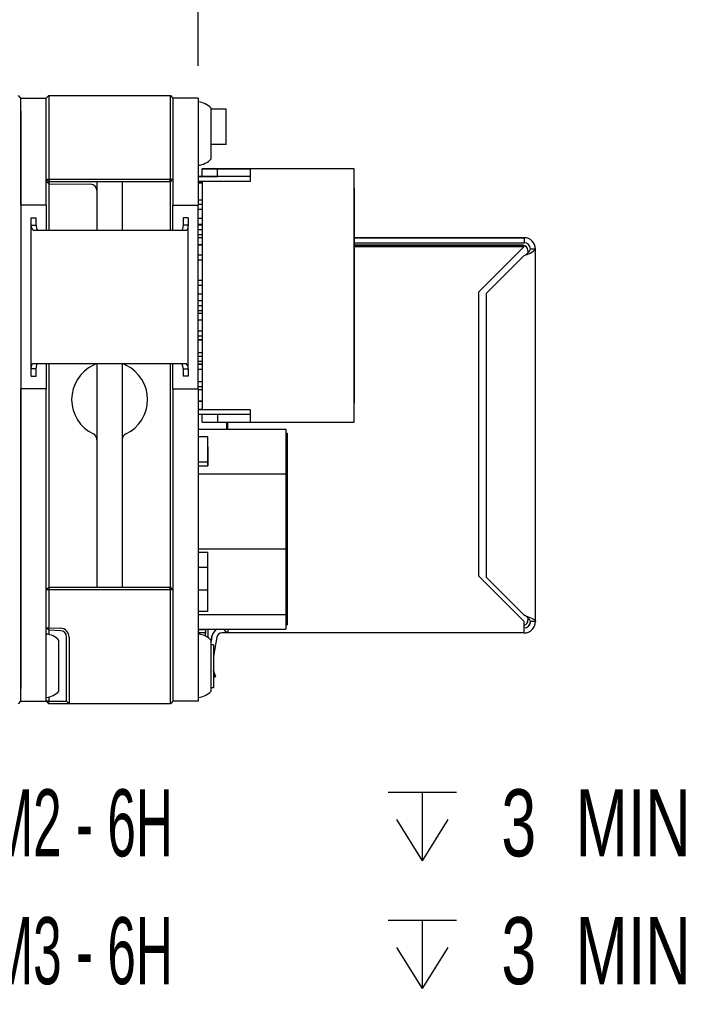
# Model space of a CAD drawing. Extents: x 5 to 274, y 5 to 212.
# Tile 6 of 9: x 146 to 172, y 132 to 171. Entities that reach past the tile are written whole.
import ezdxf
from ezdxf.enums import TextEntityAlignment as Align

# ---------------------------------------------------------------- set-up
doc = ezdxf.new("R2010")
doc.units = 0
doc.layers.get('0').update_dxf_attribs({"linetype": 'CONTINUOUS'})
doc.layers.add('DIMENSIONS', color=8, linetype='CONTINUOUS')
doc.dimstyles.new('SLDDIMSTYLE0', dxfattribs={"dimtxt": 2.645833, "dimasz": 3.302, "dimexe": 0, "dimexo": 0.0625, "dimgap": 0.661458, "dimtad": 0, "dimtih": 1, "dimtoh": 1, "dimrnd": 1e-09, "dimzin": 12, "dimsah": 1, "dimcen": 0.09, "dimazin": 3, "dimtfac": 1, "dimtofl": 0, "dimtmove": 0, "dimatfit": 3})
doc.dimstyles.new('SLDDIMSTYLE2', dxfattribs={"dimtxt": 2.645833, "dimasz": 3.302, "dimexe": 0, "dimexo": 0.0625, "dimgap": 0.661458, "dimtad": 0, "dimtih": 1, "dimtoh": 1, "dimrnd": 1e-09, "dimzin": 12, "dimsah": 1, "dimcen": 0, "dimazin": 3, "dimtfac": 1, "dimtofl": 0, "dimtmove": 0, "dimatfit": 3})

# ---------------------------------------------------------------- blocks, each defined once
blk = doc.blocks.new('_D_5')
at = {"layer": 'DIMENSIONS'}
for p, q in [((125.253, 168.537), (125.253, 179.647)), ((152.603, 168.962), (152.603, 179.647)), ((125.253, 176.472), (135.508, 176.472)), ((152.603, 176.472), (142.348, 176.472))]:
    blk.add_line(p, q, dxfattribs=at)
for points in [[(125.253, 176.472), (128.555, 175.964), (128.555, 176.98)], [(152.603, 176.472), (149.301, 176.98), (149.301, 175.964)]]:
    blk.add_solid(points, dxfattribs=at)
at = {"layer": 'DIMENSIONS', "width": 0.7}
blk.add_text('27.4', height=2.6458, dxfattribs=at).set_placement((135.508, 174.37), align=Align.BOTTOM_LEFT)
blk = doc.blocks.new('SW_SYMBOL_HOLE_DEPTH')
at = {"layer": 'DIMENSIONS', "color": 0}
for p, q in [((0, 875), (800, 875)), ((400, 875), (400, 75)), ((100, 555), (400, 75)), ((700, 555), (400, 75))]:
    blk.add_line(p, q, dxfattribs=at)
blk = doc.blocks.new('_D_6')
at = {"layer": 'DIMENSIONS'}
for p, q in [((129.46, 149.085), (139.468, 139.078)), ((139.468, 139.078), (141.354, 139.078))]:
    blk.add_line(p, q, dxfattribs=at)
blk.add_solid([(129.46, 149.085), (131.436, 146.391), (132.154, 147.11)], dxfattribs=at)
at = {"layer": 'DIMENSIONS', "xscale": 0.0033796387, "yscale": 0.0033796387, "zscale": 0.0033796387}
blk.add_blockref('SW_SYMBOL_HOLE_DEPTH', (160.09, 137.343), dxfattribs=at)
at = {"layer": 'DIMENSIONS'}
for s, height, width, p in [('2X M2 - 6H ', 2.64583, 0.572727, (141.354, 136.976)), (' 3', 2.6458, 0.7, (163.874, 136.976)), (' MIN', 2.6458, 0.7, (166.804, 136.976))]:
    blk.add_text(s, height=height, dxfattribs=dict(at, width=width)).set_placement(p, align=Align.BOTTOM_LEFT)
blk = doc.blocks.new('_D_7')
at = {"layer": 'DIMENSIONS'}
for p, q in [((128.614, 144.732), (139.314, 134.032)), ((139.314, 134.032), (141.354, 134.032))]:
    blk.add_line(p, q, dxfattribs=at)
blk.add_solid([(128.614, 144.732), (130.589, 142.038), (131.308, 142.756)], dxfattribs=at)
at = {"layer": 'DIMENSIONS', "xscale": 0.0033796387, "yscale": 0.0033796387, "zscale": 0.0033796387}
blk.add_blockref('SW_SYMBOL_HOLE_DEPTH', (160.09, 132.297), dxfattribs=at)
at = {"layer": 'DIMENSIONS'}
for s, height, width, p in [('2X M3 - 6H ', 2.64583, 0.572727, (141.354, 131.93)), (' 3', 2.6458, 0.7, (163.874, 131.93)), (' MIN', 2.6458, 0.7, (166.804, 131.93))]:
    blk.add_text(s, height=height, dxfattribs=dict(at, width=width)).set_placement(p, align=Align.BOTTOM_LEFT)

msp = doc.modelspace()

# ---------------------------------------------------------------- linework, layer by layer
at = {"color": 7, "linetype": 'CONTINUOUS'}
for p, q in [((145.603, 167.692), (145.503, 167.792)), ((145.603, 167.292), (145.603, 167.692)), ((145.603, 167.692), (146.603, 167.692)), ((146.603, 167.692), (146.703, 167.792)), ((146.603, 167.292), (146.603, 167.692)), ((146.703, 167.792), (146.703, 167.192)), ((146.703, 167.792), (151.503, 167.792)), ((151.503, 167.192), (151.503, 167.792)), ((151.503, 167.792), (151.603, 167.692)), ((152.603, 167.692), (151.603, 167.692)), ((151.603, 167.692), (151.603, 167.292)), ((152.603, 167.692), (152.603, 167.292)), ((145.603, 163.474), (145.603, 167.292)), ((145.603, 167.192), (145.603, 144.392)), ((146.603, 163.474), (146.603, 167.292)), ((146.603, 164.492), (146.603, 167.192)), ((146.703, 167.192), (146.703, 164.492)), ((151.503, 164.492), (151.503, 167.192)), ((151.603, 167.292), (151.603, 163.474)), ((151.603, 167.192), (151.603, 164.492)), ((152.603, 167.292), (152.603, 163.474)), ((153.103, 166.727), (153.103, 167.292)), ((153.703, 167.261), (153.103, 167.261)), ((153.703, 167.261), (153.103, 167.261)), ((153.703, 167.261), (153.703, 167.261)), ((153.703, 165.861), (153.703, 167.261)), ((153.103, 165.292), (153.103, 166.727)), ((153.703, 165.861), (153.103, 165.861)), ((153.703, 165.859), (153.103, 165.859)), ((153.703, 165.859), (153.703, 165.861)), ((152.753, 164.903), (153.353, 164.903)), ((152.753, 164.903), (152.753, 164.903)), ((156.503, 164.903), (152.753, 164.903)), ((152.753, 164.603), (152.753, 164.903)), ((153.353, 164.903), (154.653, 164.903)), ((153.353, 164.903), (153.353, 164.903)), ((153.353, 164.603), (153.353, 164.903)), ((158.753, 164.903), (154.653, 164.903)), ((154.653, 164.903), (154.653, 164.903)), ((154.653, 164.903), (154.653, 164.403)), ((156.503, 164.903), (156.503, 164.903)), ((158.103, 164.903), (156.503, 164.903)), ((158.103, 164.903), (158.103, 164.903)), ((158.753, 164.903), (158.103, 164.903)), ((158.753, 164.903), (158.753, 164.903)), ((158.753, 164.403), (158.753, 164.903)), ((158.753, 154.903), (158.753, 164.903)), ((146.603, 164.492), (146.703, 164.492)), ((146.703, 164.392), (146.603, 164.492)), ((146.704, 164.309), (146.603, 164.41)), ((146.703, 164.492), (151.503, 164.492)), ((146.744, 164.392), (146.703, 164.492)), ((146.744, 164.392), (146.703, 164.392)), ((146.704, 164.392), (146.704, 164.309)), ((151.461, 164.392), (146.744, 164.392)), ((148.603, 164.392), (148.603, 163.478)), ((149.603, 164.392), (149.603, 163.478)), ((151.461, 164.392), (151.503, 164.492)), ((151.503, 164.392), (151.461, 164.392)), ((151.502, 162.474), (151.502, 164.392)), ((151.503, 164.492), (151.603, 164.492)), ((151.503, 164.392), (151.603, 164.492)), ((154.653, 164.603), (152.603, 164.603)), ((152.603, 164.603), (153.353, 164.603)), ((152.753, 164.403), (152.603, 164.403)), ((152.603, 164.375), (152.753, 164.375)), ((152.753, 164.403), (152.753, 155.403)), ((154.653, 164.403), (152.753, 164.403)), ((154.653, 164.603), (153.353, 164.603)), ((158.753, 164.403), (158.753, 164.403)), ((158.753, 155.403), (158.753, 164.403)), ((146.704, 164.309), (148.355, 164.295)), ((146.704, 164.059), (146.704, 162.474)), ((152.603, 164.355), (152.753, 164.355)), ((152.753, 164.355), (152.603, 164.355)), ((158.753, 164.153), (158.753, 164.153)), ((158.753, 162.128), (158.753, 164.153)), ((158.753, 164.153), (158.753, 155.653)), ((152.603, 163.68), (152.753, 163.68)), ((146.603, 163.474), (145.603, 163.474)), ((146.603, 163.474), (146.603, 162.974)), ((148.603, 163.478), (148.603, 162.474)), ((149.603, 163.478), (149.603, 162.474)), ((151.603, 163.474), (152.603, 163.474)), ((151.603, 162.974), (151.603, 163.474)), ((152.603, 163.503), (152.753, 163.503)), ((152.603, 163.503), (152.753, 163.503)), ((152.603, 162.974), (152.603, 163.474)), ((152.753, 163.303), (152.603, 163.303)), ((146.003, 162.974), (146.203, 162.974)), ((146.003, 162.678), (146.003, 162.974)), ((146.203, 162.678), (146.203, 162.974)), ((146.603, 162.974), (146.603, 162.474)), ((151.603, 162.474), (151.603, 162.974)), ((152.003, 162.974), (152.003, 162.678)), ((152.203, 162.974), (152.003, 162.974)), ((152.203, 162.974), (152.203, 162.678)), ((152.603, 156.717), (152.603, 162.974)), ((152.753, 162.945), (152.603, 162.945)), ((146.003, 157.011), (146.003, 162.678)), ((146.003, 162.678), (146.203, 162.678)), ((147.203, 162.474), (146.083, 162.474)), ((151.003, 162.474), (147.203, 162.474)), ((152.123, 162.474), (151.003, 162.474)), ((152.203, 162.678), (152.003, 162.678)), ((152.203, 157.011), (152.203, 162.678)), ((152.753, 162.702), (152.603, 162.702)), ((152.753, 162.702), (152.603, 162.702)), ((152.753, 162.678), (152.603, 162.678)), ((152.753, 162.678), (152.603, 162.678)), ((152.603, 162.503), (152.753, 162.503)), ((152.603, 162.503), (152.753, 162.503)), ((152.753, 162.303), (152.603, 162.303)), ((152.753, 162.178), (152.603, 162.178)), ((158.753, 162.184), (165.462, 162.184)), ((165.462, 162.184), (158.753, 162.184)), ((158.753, 162.128), (158.753, 162.128)), ((158.753, 157.678), (158.753, 162.128)), ((165.311, 162.184), (165.462, 162.184)), ((165.311, 162.184), (165.311, 162.184)), ((165.462, 162.184), (165.311, 162.184)), ((165.462, 162.184), (165.462, 162.184)), ((165.462, 162.184), (165.462, 161.984)), ((152.603, 161.908), (152.753, 161.908)), ((152.753, 161.908), (152.603, 161.908)), ((158.753, 161.984), (165.462, 161.984)), ((165.412, 161.884), (158.753, 161.884)), ((158.753, 161.884), (165.412, 161.884)), ((158.753, 161.834), (158.818, 161.834)), ((158.818, 161.834), (158.753, 161.834)), ((158.818, 161.834), (165.462, 161.834)), ((165.462, 161.834), (158.818, 161.834)), ((165.462, 161.834), (163.662, 160.034)), ((165.462, 161.834), (165.462, 161.834)), ((165.612, 161.684), (165.612, 161.588)), ((165.912, 161.734), (165.712, 161.734)), ((165.912, 147.034), (165.912, 161.734)), ((152.603, 161.503), (152.753, 161.503)), ((152.603, 161.503), (152.753, 161.503)), ((152.753, 161.303), (152.603, 161.303)), ((165.462, 161.484), (163.962, 159.984)), ((165.462, 161.484), (163.962, 159.984)), ((165.462, 161.484), (165.462, 161.484)), ((165.912, 161.583), (165.912, 161.583)), ((152.603, 160.503), (152.753, 160.503)), ((152.603, 160.503), (152.753, 160.503)), ((152.753, 160.303), (152.603, 160.303)), ((152.753, 159.958), (152.603, 159.958)), ((163.662, 160.034), (163.662, 148.834)), ((163.962, 159.984), (163.962, 159.984)), ((163.962, 159.984), (163.962, 148.784)), ((152.753, 159.691), (152.603, 159.691)), ((152.753, 159.691), (152.603, 159.691)), ((152.603, 159.503), (152.753, 159.503)), ((152.603, 159.503), (152.753, 159.503)), ((152.753, 159.303), (152.603, 159.303)), ((152.753, 159.191), (152.603, 159.191)), ((152.753, 158.929), (152.603, 158.929)), ((152.753, 158.929), (152.603, 158.929)), ((152.603, 158.503), (152.753, 158.503)), ((152.603, 158.503), (152.753, 158.503)), ((152.753, 158.303), (152.603, 158.303)), ((152.603, 158.159), (152.753, 158.159)), ((152.753, 158.159), (152.603, 158.159)), ((152.603, 157.659), (152.753, 157.659)), ((152.603, 157.503), (152.753, 157.503)), ((152.603, 157.503), (152.753, 157.503)), ((158.753, 157.678), (158.753, 157.678)), ((158.753, 155.653), (158.753, 157.678)), ((146.203, 157.011), (146.003, 157.011)), ((146.003, 156.714), (146.003, 157.011)), ((146.083, 157.214), (147.203, 157.214)), ((146.203, 156.714), (146.203, 157.011)), ((146.603, 157.214), (146.603, 156.717)), ((146.704, 157.214), (146.704, 148.392)), ((147.203, 157.214), (151.003, 157.214)), ((148.603, 157.214), (148.603, 154.732)), ((149.603, 157.214), (149.603, 154.732)), ((151.003, 157.214), (152.123, 157.214)), ((151.502, 148.392), (151.502, 157.214)), ((151.603, 156.717), (151.603, 157.214)), ((152.003, 157.011), (152.203, 157.011)), ((152.003, 157.011), (152.003, 156.714)), ((152.203, 157.011), (152.203, 156.714)), ((152.753, 157.303), (152.603, 157.303)), ((152.753, 157.192), (152.603, 157.192)), ((152.603, 157.192), (152.753, 157.192)), ((152.603, 156.992), (152.753, 156.992)), ((146.003, 156.714), (146.203, 156.714)), ((146.603, 156.717), (146.603, 156.217)), ((151.603, 156.217), (151.603, 156.717)), ((152.203, 156.714), (152.003, 156.714)), ((152.603, 156.217), (152.603, 156.717)), ((146.603, 156.217), (145.603, 156.217)), ((145.603, 144.292), (145.603, 156.217)), ((146.603, 144.292), (146.603, 156.217)), ((151.603, 156.217), (152.603, 156.217)), ((151.603, 156.217), (151.603, 144.292)), ((152.603, 156.503), (152.753, 156.503)), ((152.603, 156.503), (152.753, 156.503)), ((152.753, 156.303), (152.603, 156.303)), ((152.603, 156.217), (152.603, 144.292)), ((152.603, 156.192), (152.753, 156.192)), ((152.603, 155.733), (152.753, 155.733)), ((152.753, 155.733), (152.603, 155.733)), ((158.753, 155.653), (158.753, 155.653)), ((152.603, 155.403), (152.753, 155.403)), ((152.753, 155.403), (152.603, 155.403)), ((154.653, 155.203), (152.603, 155.203)), ((152.753, 155.403), (154.653, 155.403)), ((152.753, 154.903), (152.753, 155.203)), ((153.353, 155.203), (153.353, 154.903)), ((154.653, 155.403), (154.653, 154.903)), ((158.753, 155.403), (158.753, 155.403)), ((158.753, 154.903), (158.753, 155.403)), ((148.603, 154.732), (148.603, 153.857)), ((149.603, 154.732), (149.603, 153.857)), ((152.753, 154.903), (153.353, 154.903)), ((153.353, 154.903), (154.653, 154.903)), ((153.712, 154.903), (153.712, 154.633)), ((153.762, 154.633), (153.762, 154.903)), ((154.653, 154.903), (158.753, 154.903)), ((158.753, 154.903), (158.753, 154.903)), ((165.912, 154.784), (165.912, 154.784)), ((165.912, 154.784), (165.912, 154.784)), ((152.603, 154.633), (156.053, 154.633)), ((152.983, 154.319), (152.603, 154.319)), ((152.983, 153.181), (152.983, 154.319)), ((152.983, 153.323), (152.983, 154.319)), ((156.053, 154.633), (156.053, 152.867)), ((156.053, 154.472), (156.103, 154.472)), ((156.103, 154.472), (156.103, 152.798)), ((152.983, 153.936), (152.983, 153.181)), ((148.603, 153.857), (148.603, 152.443)), ((149.603, 153.857), (149.603, 152.443)), ((152.983, 153.323), (152.603, 153.323)), ((152.603, 153.181), (152.983, 153.181)), ((152.983, 153.181), (152.983, 153.323)), ((152.603, 152.867), (156.053, 152.867)), ((156.053, 152.867), (156.053, 149.902)), ((156.053, 152.798), (156.103, 152.798)), ((156.103, 152.798), (156.103, 149.958)), ((148.603, 152.443), (148.603, 148.392)), ((149.603, 152.443), (149.603, 148.392)), ((156.103, 152.18), (156.103, 152.239)), ((156.103, 152.18), (156.103, 152.087)), ((165.912, 152.184), (165.912, 152.184)), ((165.912, 152.184), (165.912, 152.184)), ((156.103, 151.391), (156.103, 151.45)), ((156.103, 151.391), (156.103, 151.299)), ((156.103, 150.603), (156.103, 150.662)), ((156.103, 150.603), (156.103, 150.51)), ((165.912, 150.334), (165.912, 150.334)), ((152.603, 149.902), (156.053, 149.902)), ((152.603, 149.771), (152.983, 149.771)), ((152.983, 147.435), (152.983, 149.771)), ((152.983, 149.186), (152.983, 149.771)), ((156.103, 149.958), (156.053, 149.958)), ((156.053, 149.902), (156.053, 147.304)), ((156.103, 149.958), (156.103, 147.441)), ((152.603, 149.186), (152.983, 149.186)), ((152.983, 148.27), (152.983, 149.186)), ((163.662, 148.834), (165.462, 147.034)), ((163.662, 148.834), (165.462, 147.034)), ((163.662, 148.834), (163.662, 148.834)), ((163.962, 148.784), (165.462, 147.284)), ((165.912, 148.684), (165.912, 148.684)), ((146.603, 148.292), (146.703, 148.392)), ((146.603, 146.796), (146.603, 148.292)), ((146.703, 148.292), (146.603, 148.292)), ((146.703, 148.292), (146.744, 148.392)), ((146.703, 148.392), (146.744, 148.392)), ((151.503, 148.292), (146.703, 148.292)), ((146.703, 148.292), (146.703, 146.789)), ((146.744, 148.392), (151.461, 148.392)), ((151.503, 148.292), (151.461, 148.392)), ((151.461, 148.392), (151.503, 148.392)), ((151.603, 148.292), (151.503, 148.392)), ((151.603, 148.292), (151.503, 148.292)), ((151.503, 144.392), (151.503, 148.292)), ((151.603, 148.292), (151.603, 144.392)), ((152.983, 148.27), (152.603, 148.27)), ((152.983, 147.435), (152.983, 148.27)), ((152.983, 147.435), (152.603, 147.435)), ((156.053, 147.304), (152.603, 147.304)), ((156.053, 147.441), (156.103, 147.441)), ((156.053, 147.304), (156.053, 146.738)), ((156.103, 147.441), (156.103, 146.899)), ((156.053, 146.899), (156.103, 146.899)), ((165.462, 146.584), (165.462, 147.034)), ((165.612, 147.18), (165.612, 147.084)), ((165.662, 146.884), (165.662, 146.884)), ((165.912, 147.034), (165.712, 147.034)), ((146.603, 146.796), (146.703, 146.789)), ((146.703, 146.689), (146.603, 146.796)), ((146.703, 146.789), (147.165, 146.773)), ((146.703, 146.689), (146.703, 146.789)), ((147.162, 146.673), (146.703, 146.689)), ((146.703, 146.689), (146.703, 146.527)), ((152.603, 146.738), (156.053, 146.738)), ((152.883, 146.713), (152.603, 146.713)), ((152.633, 146.603), (152.833, 146.603)), ((152.883, 146.713), (152.883, 146.703)), ((152.883, 146.563), (152.893, 146.563)), ((152.883, 146.463), (152.883, 146.553)), ((152.883, 146.463), (152.883, 146.553)), ((152.893, 146.563), (152.893, 146.703)), ((152.972, 146.738), (152.972, 146.409)), ((153.762, 146.584), (153.533, 146.584)), ((153.762, 146.738), (153.762, 146.584)), ((165.462, 146.584), (153.762, 146.584)), ((153.862, 146.584), (153.762, 146.584)), ((153.962, 146.584), (153.862, 146.584)), ((147.103, 145.727), (147.103, 146.292)), ((147.403, 144.392), (147.403, 146.423)), ((147.503, 146.423), (147.503, 144.392)), ((153.139, 146.453), (153.103, 146.247)), ((153.103, 146.247), (153.139, 146.453)), ((153.103, 146.1), (153.103, 146.292)), ((153.203, 146.114), (153.103, 146.114)), ((153.336, 146.419), (153.203, 145.663)), ((153.203, 146.114), (153.203, 144.414)), ((147.103, 144.292), (147.103, 145.727)), ((153.103, 144.292), (153.103, 146.1)), ((153.244, 144.97), (153.287, 144.852)), ((153.287, 144.852), (153.244, 144.97)), ((153.287, 144.852), (153.203, 144.822)), ((153.287, 144.852), (153.287, 144.852)), ((145.603, 143.892), (145.603, 144.292)), ((146.603, 143.892), (146.603, 144.292)), ((147.403, 143.892), (147.403, 144.392)), ((147.503, 144.392), (147.503, 143.792)), ((151.503, 143.792), (151.503, 144.392)), ((151.603, 144.292), (151.603, 143.892)), ((152.603, 144.292), (152.603, 143.892)), ((153.203, 144.414), (153.103, 144.414)), ((145.503, 143.792), (145.603, 143.892)), ((145.603, 143.892), (146.603, 143.892)), ((146.703, 143.892), (146.603, 143.892)), ((146.703, 143.792), (146.603, 143.892)), ((146.703, 144.057), (146.703, 143.892)), ((146.703, 143.892), (147.162, 143.892)), ((146.703, 143.792), (146.703, 143.892)), ((147.165, 143.792), (146.703, 143.792)), ((147.162, 143.892), (147.403, 143.892)), ((147.503, 143.792), (147.165, 143.792)), ((147.503, 143.792), (147.403, 143.892)), ((151.503, 143.792), (147.503, 143.792)), ((151.603, 143.892), (151.503, 143.792)), ((152.603, 143.892), (151.603, 143.892))]:
    msp.add_line(p, q, dxfattribs=at)
at = {"color": 7, "linetype": 'CONTINUOUS', "flags": 128}
for points in [[(152.003, 162.678), (151.982, 162.526), (151.961, 162.488), (151.937, 162.474)], [(152.203, 162.678), (152.178, 162.526), (152.152, 162.488), (152.123, 162.474)], [(146.003, 157.011), (146.028, 157.163), (146.053, 157.201), (146.083, 157.214)], [(146.203, 157.011), (146.224, 157.163), (146.245, 157.201), (146.269, 157.214)], [(165.462, 147.284), (165.62, 147.227), (165.758, 147.17), (165.858, 147.113), (165.908, 147.056), (165.912, 147.034)], [(153.244, 144.97), (153.22, 145.044), (153.203, 145.108)], [(153.203, 145.108), (153.22, 145.044), (153.244, 144.97)]]:
    msp.add_lwpolyline(points, dxfattribs=at)
at = {"color": 7, "linetype": 'CONTINUOUS'}
for centre, radius, start, end in [((152.542, 166.795), 0.75, 41.5541, 85.3158), ((152.542, 165.79), 0.75, 274.6842, 318.4459), ((164.452, 164.184), 17.749, 179.5965, 180.4035), ((148.353, 164.045), 0.25, 0, 89.5), ((146.224, 162.647), 0.223, 171.9682, 230.6812), ((146.451, 162.646), 0.25, 172.6371, 223.4041), ((165.462, 161.734), 0.45, 360, 90), ((165.462, 161.734), 0.45, 360, 90), ((165.412, 161.684), 0.2, 360, 90), ((165.412, 161.684), 0.2, 360, 90), ((165.462, 161.734), 0.25, 360, 90), ((165.293, 161.903), 0.452, 291.9529, 338.0471), ((165.271, 162.358), 0.894, 282.3301, 315.7791), ((149.103, 155.792), 1.5, 115.3769, 244.6231), ((148.353, 157.374), 0.25, 295.3769, 320.4646), ((149.853, 157.374), 0.25, 219.5354, 244.6231), ((149.103, 155.792), 1.5, 295.3769, 64.6231), ((151.755, 157.043), 0.25, 352.6371, 43.4041), ((151.982, 157.042), 0.223, 351.9682, 50.6812), ((148.353, 154.211), 0.25, 0, 64.6231), ((149.853, 154.211), 0.25, 115.3769, 180), ((165.293, 146.865), 0.452, 21.9529, 68.0471), ((165.412, 147.084), 0.2, 284.4775, 360), ((165.462, 147.034), 0.45, 270, 360), ((165.462, 147.034), 0.25, 270, 360), ((165.462, 147.034), 0.25, 270, 360), ((165.462, 147.034), 0.25, 323.1301, 360), ((165.462, 147.034), 0.25, 323.1301, 360), ((146.542, 145.795), 0.75, 41.5541, 85.3158), ((147.153, 146.423), 0.25, 0, 88), ((147.153, 146.423), 0.35, 0, 88), ((152.633, 146.553), 0.05, 90, 126.8698), ((152.633, 146.553), 0.05, 90, 126.8698), ((152.542, 145.795), 0.75, 41.5541, 85.3158), ((152.833, 146.553), 0.05, 0, 90), ((152.833, 146.553), 0.05, 0, 90), ((152.883, 146.703), 0.01, 0, 90), ((152.883, 146.703), 0.01, 0, 90), ((153.533, 146.384), 0.4, 117.5547, 170), ((153.533, 146.384), 0.4, 117.5548, 170), ((153.533, 146.384), 0.2, 90, 170), ((153.862, 146.884), 0.3, 208.9845, 250.5288), ((146.542, 144.79), 0.75, 274.6842, 318.4459), ((152.542, 144.79), 0.75, 274.6842, 318.4459)]:
    msp.add_arc(centre, radius, start, end, dxfattribs=at)

# ---------------------------------------------------------------- dimensions: what is measured, and where the dimension line sits
at = {"layer": 'DIMENSIONS'}
dim = msp.add_linear_dim(base=(152.603, 176.472), p1=(125.253, 167.267), p2=(152.603, 167.692), dimstyle='SLDDIMSTYLE0', dxfattribs=at)
dim.commit()
dim.dimension.update_dxf_attribs({"geometry": '_D_5', "text_midpoint": (138.928, 176.472), "dimtype": 160})
for p1, p2, text, picture, middle in [((128.046, 150.5), (129.46, 149.085), '2X M2 - 6H {\\fGDT;x} 3\\P', '_D_6', (157.893, 139.078)), ((126.492, 146.853), (128.614, 144.732), '2X M3 - 6H {\\fGDT;x} 3\\P', '_D_7', (157.893, 134.032))]:
    dim = msp.add_diameter_dim_2p(p1=p1, p2=p2, text=text, dimstyle='SLDDIMSTYLE2', override={"dimpost": '<>'}, dxfattribs=at)
    dim.commit()
    dim.dimension.update_dxf_attribs({"geometry": picture, "text_midpoint": middle, "dimtype": 163})

doc.saveas('drawing.dxf')
